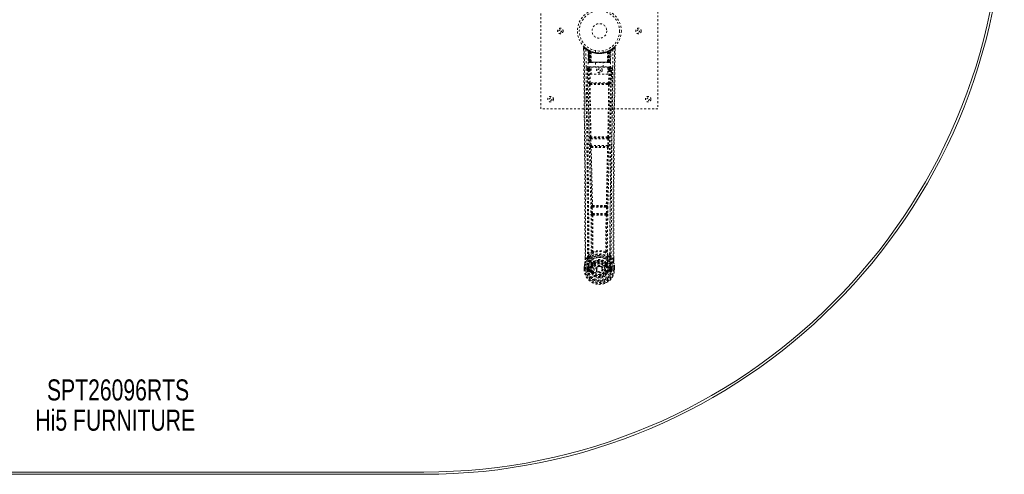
# Model space of a CAD drawing. Header units: inches. Extents: x 14.7 to 110.2, y 28.9 to 88.4.
# Tile 3 of 4: x 59.7 to 110.2, y 28.9 to 52.2. Entities that reach past the tile are written whole.
import ezdxf

# ---------------------------------------------------------------- set-up
doc = ezdxf.new("R2010")
doc.units = ezdxf.units.IN
doc.header["$MEASUREMENT"] = 0
doc.linetypes.add('SLD-Dashed', pattern=[0.075, 0.05, -0.025])
doc.linetypes.add('SLD-Solid', pattern=[0])
doc.layers.add('HI5-SYMBOLTEXT', color=5, linetype='SLD-Solid')
doc.styles.add('SLDTEXTSTYLE0', font='TXT', dxfattribs={"width": 0.75})

# ---------------------------------------------------------------- blocks, each defined once
blk = doc.blocks.new('SW_NOTE_0')
at = {"layer": 'HI5-SYMBOLTEXT', "color": 0, "char_height": 1.08, "attachment_point": 1, "style": 'SLDTEXTSTYLE0'}
for s, insert in [('SPT26096RTS', (0, 1.392)), ('Hi5 FURNITURE', (-0.593, -0.16))]:
    blk.add_mtext(s, dxfattribs=dict(at, insert=insert))

msp = doc.modelspace()

# ---------------------------------------------------------------- linework, layer by layer
at = {"color": 7, "linetype": 'SLD-Dashed', "lineweight": 0}
for p, q in [((86.408, 47.627), (86.408, 55.627)), ((92.408, 55.627), (92.408, 47.627)), ((88.601, 50.768), (88.602, 50.684)), ((88.631, 50.769), (88.651, 50.791)), ((88.839, 50.653), (88.826, 50.661)), ((88.854, 50.628), (88.841, 50.637)), ((88.862, 50.031), (88.841, 50.637)), ((88.875, 50.031), (88.854, 50.628)), ((88.924, 50.609), (88.858, 50.643)), ((88.873, 50.621), (88.896, 50.027)), ((88.941, 50.582), (88.873, 50.618)), ((88.893, 50.031), (88.873, 50.618)), ((88.9, 50.588), (88.913, 50.614)), ((88.9, 50.588), (88.901, 50.031)), ((88.906, 50.585), (88.9, 50.588)), ((88.906, 50.585), (88.918, 50.611)), ((88.906, 50.031), (88.906, 50.585)), ((88.913, 50.614), (88.918, 50.611)), ((88.914, 50.581), (88.926, 50.608)), ((88.914, 50.031), (88.914, 50.581)), ((88.918, 50.579), (88.93, 50.606)), ((88.918, 50.579), (88.918, 50.031)), ((88.925, 50.608), (88.924, 50.609)), ((88.93, 50.606), (88.926, 50.608)), ((88.932, 50.573), (88.944, 50.599)), ((88.932, 50.573), (88.933, 50.031)), ((88.936, 50.571), (88.948, 50.598)), ((88.936, 50.031), (88.936, 50.571)), ((88.941, 50.582), (88.942, 50.582)), ((88.96, 50.031), (88.941, 50.582)), ((88.942, 50.582), (88.962, 50.031)), ((88.944, 50.599), (88.948, 50.598)), ((88.987, 50.553), (88.985, 50.554)), ((88.99, 50.029), (88.985, 50.554)), ((88.987, 50.553), (88.992, 50.031)), ((88.991, 50.579), (88.988, 50.58)), ((89.208, 50.616), (89.208, 50.519)), ((89.608, 50.519), (89.608, 50.616)), ((89.824, 50.031), (89.829, 50.553)), ((89.828, 50.581), (89.825, 50.579)), ((89.831, 50.554), (89.826, 50.029)), ((89.831, 50.554), (89.829, 50.553)), ((89.855, 50.031), (89.874, 50.582)), ((89.875, 50.582), (89.856, 50.031)), ((89.868, 50.598), (89.88, 50.571)), ((89.872, 50.599), (89.898, 50.612)), ((89.872, 50.599), (89.884, 50.573)), ((89.874, 50.582), (89.875, 50.582)), ((89.943, 50.618), (89.875, 50.582)), ((89.88, 50.571), (89.88, 50.031)), ((89.883, 50.031), (89.884, 50.573)), ((89.89, 50.608), (89.886, 50.606)), ((89.886, 50.606), (89.898, 50.579)), ((89.89, 50.608), (89.902, 50.581)), ((89.892, 50.609), (89.891, 50.608)), ((89.958, 50.643), (89.892, 50.609)), ((89.898, 50.611), (89.903, 50.614)), ((89.898, 50.611), (89.911, 50.585)), ((89.898, 50.031), (89.898, 50.579)), ((89.902, 50.581), (89.902, 50.031)), ((89.903, 50.614), (89.912, 50.618)), ((89.903, 50.614), (89.916, 50.588)), ((89.916, 50.588), (89.911, 50.585)), ((89.911, 50.585), (89.911, 50.031)), ((89.916, 50.031), (89.916, 50.588)), ((89.92, 50.027), (89.943, 50.621)), ((89.923, 50.031), (89.943, 50.618)), ((89.936, 50.612), (89.931, 50.613)), ((89.941, 50.031), (89.962, 50.628)), ((89.954, 50.031), (89.976, 50.637)), ((89.976, 50.637), (89.962, 50.628)), ((89.99, 50.661), (89.977, 50.653)), ((90.054, 50.703), (89.994, 50.666)), ((90.165, 50.791), (90.063, 50.71)), ((90.215, 50.768), (90.185, 50.769)), ((90.214, 50.683), (90.215, 50.768)), ((88.862, 50.031), (88.875, 50.031)), ((88.901, 50.031), (88.862, 50.031)), ((88.875, 50.031), (88.914, 50.031)), ((88.888, 50.003), (88.892, 50.002)), ((88.893, 50.031), (88.96, 50.031)), ((88.894, 50.002), (88.893, 50.002)), ((88.901, 50.002), (88.906, 50.002)), ((88.905, 50.002), (88.915, 50.002)), ((89.911, 50.031), (88.906, 50.031)), ((88.915, 50.002), (88.919, 50.002)), ((88.918, 50.031), (89.898, 50.031)), ((88.923, 50.002), (88.99, 50.002)), ((88.933, 50.031), (88.936, 50.031)), ((89.88, 50.031), (88.936, 50.031)), ((88.962, 50.031), (88.96, 50.031)), ((88.99, 50.029), (88.992, 50.031)), ((88.992, 50.031), (89.824, 50.031)), ((88.992, 50.002), (89.824, 50.002)), ((89.213, 50.002), (89.213, 49.769)), ((89.603, 49.769), (89.603, 50.002)), ((89.824, 50.031), (89.826, 50.029)), ((89.826, 50.002), (89.893, 50.002)), ((89.856, 50.031), (89.855, 50.031)), ((89.856, 50.031), (89.923, 50.031)), ((89.88, 50.031), (89.883, 50.031)), ((89.897, 50.002), (89.901, 50.002)), ((89.901, 50.002), (89.911, 50.002)), ((89.902, 50.031), (89.941, 50.031)), ((89.91, 50.002), (89.915, 50.002)), ((89.915, 50.002), (89.915, 50.004)), ((89.954, 50.031), (89.916, 50.031)), ((89.923, 50.002), (89.922, 50.002)), ((89.924, 50.002), (89.928, 50.002)), ((89.941, 50.031), (89.954, 50.031)), ((88.795, 49.705), (88.791, 49.687)), ((88.792, 49.695), (88.792, 49.685)), ((88.792, 49.685), (88.792, 49.683)), ((88.792, 49.684), (88.799, 48.87)), ((88.836, 49.793), (88.836, 49.733)), ((89.98, 49.793), (88.836, 49.793)), ((88.836, 49.733), (88.984, 49.733)), ((88.884, 49.63), (88.891, 48.97)), ((88.884, 49.63), (88.929, 49.63)), ((88.929, 49.675), (88.929, 49.63)), ((88.984, 49.675), (88.929, 49.675)), ((88.936, 48.97), (88.929, 49.63)), ((88.984, 49.63), (88.929, 49.63)), ((88.984, 49.769), (89.845, 49.769)), ((88.984, 49.403), (88.984, 49.769)), ((89.845, 49.769), (89.845, 49.403)), ((89.845, 49.733), (89.98, 49.733)), ((89.845, 49.675), (89.888, 49.675)), ((89.845, 49.63), (89.888, 49.63)), ((89.888, 49.63), (89.881, 48.97)), ((89.888, 49.675), (89.888, 49.63)), ((89.932, 49.63), (89.925, 48.97)), ((89.98, 49.733), (89.98, 49.793)), ((90.017, 48.87), (90.024, 49.684)), ((90.025, 49.687), (90.021, 49.705)), ((90.024, 49.685), (90.024, 49.695)), ((90.024, 49.683), (90.024, 49.685)), ((89.881, 48.97), (88.936, 48.97)), ((89.845, 49.403), (88.984, 49.403)), ((88.933, 48.88), (88.982, 48.879)), ((88.992, 48.926), (88.945, 48.926)), ((89.824, 48.926), (88.992, 48.926)), ((89.872, 48.926), (89.824, 48.926)), ((89.834, 48.879), (89.883, 48.88)), ((92.408, 47.627), (86.408, 47.627)), ((88.928, 46.099), (88.939, 45.746)), ((88.941, 46.191), (88.935, 46.189)), ((88.973, 46.1), (89.843, 46.1)), ((88.984, 45.748), (88.973, 46.1)), ((88.98, 46.145), (88.986, 46.148)), ((89.836, 46.145), (88.98, 46.145)), ((89.83, 46.148), (89.836, 46.145)), ((89.843, 46.1), (89.833, 45.748)), ((89.881, 46.189), (89.875, 46.191)), ((89.888, 46.099), (89.877, 45.746)), ((88.952, 45.656), (88.953, 45.656)), ((89.833, 45.748), (88.984, 45.748)), ((88.997, 45.702), (88.997, 45.703)), ((88.997, 45.703), (89.819, 45.703)), ((89.819, 45.703), (89.819, 45.702)), ((89.863, 45.656), (89.864, 45.656)), ((88.998, 42.577), (89.01, 42.268)), ((89.02, 42.67), (89.008, 42.666)), ((89.042, 42.578), (89.774, 42.578)), ((89.054, 42.269), (89.042, 42.578)), ((89.052, 42.623), (89.065, 42.627)), ((89.764, 42.623), (89.052, 42.623)), ((89.751, 42.627), (89.764, 42.623)), ((89.774, 42.578), (89.762, 42.269)), ((89.796, 42.67), (89.808, 42.666)), ((89.819, 42.577), (89.807, 42.268)), ((89.01, 42.268), (89.012, 42.234)), ((89.028, 42.178), (89.029, 42.177)), ((89.762, 42.269), (89.054, 42.269)), ((89.073, 42.224), (89.072, 42.225)), ((89.072, 42.225), (89.744, 42.225)), ((89.744, 42.225), (89.743, 42.224)), ((89.787, 42.177), (89.788, 42.178)), ((89.807, 42.268), (89.804, 42.234)), ((88.671, 39.895), (88.671, 39.984)), ((88.673, 39.985), (88.673, 39.896)), ((88.797, 40.012), (88.701, 39.896)), ((88.797, 40.012), (88.857, 40.124)), ((89.96, 40.124), (90.019, 40.012)), ((90.115, 39.896), (90.019, 40.012)), ((90.144, 39.896), (90.143, 39.997)), ((90.145, 39.895), (90.145, 39.997)), ((88.628, 39.396), (88.629, 39.513)), ((88.628, 39.396), (88.632, 39.396)), ((88.629, 39.517), (88.629, 39.513)), ((88.63, 39.513), (88.63, 39.395)), ((88.632, 39.396), (88.686, 39.396)), ((88.659, 39.513), (88.658, 39.397)), ((88.686, 39.396), (88.709, 39.396)), ((88.709, 39.396), (88.714, 39.396)), ((88.714, 39.396), (88.865, 39.396)), ((88.78, 39.469), (88.78, 39.47)), ((88.78, 39.397), (88.78, 39.469)), ((88.78, 39.397), (88.78, 39.397)), ((88.809, 39.468), (88.809, 39.397)), ((88.815, 39.397), (88.809, 39.397)), ((88.81, 39.469), (88.815, 39.488)), ((88.815, 39.488), (88.815, 39.475)), ((88.815, 39.475), (88.815, 39.397)), ((88.824, 39.516), (88.821, 39.512)), ((88.824, 39.516), (88.835, 39.527)), ((88.95, 39.548), (88.835, 39.527)), ((88.835, 39.527), (88.835, 39.527)), ((88.835, 39.527), (88.835, 39.527)), ((88.85, 39.494), (88.979, 39.519)), ((88.85, 39.494), (88.85, 39.464)), ((88.979, 39.494), (88.85, 39.494)), ((88.979, 39.464), (88.85, 39.464)), ((88.865, 39.396), (88.865, 39.396)), ((88.979, 39.519), (88.979, 39.494)), ((88.979, 39.464), (88.979, 39.494)), ((89.027, 39.548), (89.034, 39.56)), ((89.034, 39.56), (89.061, 39.548)), ((89.037, 39.708), (89.036, 39.686)), ((89.044, 39.736), (89.055, 39.754)), ((89.06, 39.703), (89.06, 39.681)), ((89.252, 39.403), (89.252, 39.418)), ((89.252, 39.394), (89.252, 39.403)), ((89.755, 39.548), (89.782, 39.56)), ((89.756, 39.681), (89.756, 39.703)), ((89.761, 39.754), (89.773, 39.736)), ((89.779, 39.708), (89.78, 39.686)), ((89.782, 39.56), (89.789, 39.548)), ((89.837, 39.519), (89.966, 39.494)), ((89.837, 39.519), (89.837, 39.494)), ((89.966, 39.494), (89.837, 39.494)), ((89.837, 39.464), (89.837, 39.494)), ((89.966, 39.464), (89.837, 39.464)), ((89.981, 39.527), (89.866, 39.548)), ((89.951, 39.396), (90.102, 39.396)), ((89.966, 39.464), (89.966, 39.494)), ((89.981, 39.527), (89.992, 39.516)), ((89.995, 39.512), (89.992, 39.516)), ((90.001, 39.488), (90.001, 39.475)), ((90.006, 39.469), (90.001, 39.488)), ((90.001, 39.475), (90.001, 39.397)), ((90.001, 39.397), (90.007, 39.397)), ((90.036, 39.47), (90.007, 39.468)), ((90.007, 39.397), (90.007, 39.468)), ((90.036, 39.47), (90.036, 39.469)), ((90.036, 39.469), (90.037, 39.397)), ((90.102, 39.396), (90.108, 39.396)), ((90.108, 39.396), (90.131, 39.396)), ((90.131, 39.396), (90.184, 39.396)), ((90.158, 39.397), (90.158, 39.513)), ((90.184, 39.396), (90.188, 39.396)), ((90.187, 39.395), (90.186, 39.513)), ((90.187, 39.513), (90.187, 39.517)), ((90.188, 39.396), (90.187, 39.513)), ((88.833, 39.276), (88.951, 39.252)), ((88.863, 39.342), (88.863, 39.312)), ((88.863, 39.342), (88.979, 39.342)), ((88.979, 39.291), (88.863, 39.312)), ((88.863, 39.312), (88.979, 39.312)), ((88.979, 39.342), (88.979, 39.312)), ((88.979, 39.291), (88.979, 39.312)), ((89.039, 39.248), (89.035, 39.256)), ((89.061, 39.257), (89.039, 39.248)), ((89.777, 39.248), (89.755, 39.257)), ((89.781, 39.256), (89.777, 39.248)), ((89.832, 39.225), (89.777, 39.248)), ((89.837, 39.342), (89.837, 39.312)), ((89.837, 39.342), (89.953, 39.342)), ((89.953, 39.312), (89.837, 39.291)), ((89.837, 39.291), (89.837, 39.312)), ((89.837, 39.312), (89.953, 39.312)), ((89.865, 39.252), (89.984, 39.276)), ((89.953, 39.312), (89.953, 39.342))]:
    msp.add_line(p, q, dxfattribs=at)
at = {"color": 7, "linetype": 'SLD-Solid', "lineweight": 15}
for p, q in [((80.408, 28.995), (44.408, 28.995)), ((44.408, 28.995), (80.408, 28.995)), ((80.408, 28.877), (44.408, 28.877))]:
    msp.add_line(p, q, dxfattribs=at)
at = {"color": 7, "linetype": 'SLD-Dashed', "lineweight": 0, "flags": 128}
for points in [[(88.601, 50.768), (88.602, 50.768), (88.604, 50.768), (88.61, 50.769), (88.62, 50.769), (88.625, 50.768), (88.631, 50.769)], [(88.671, 39.984), (88.669, 42.613), (88.651, 45.331), (88.627, 48.049), (88.601, 50.768)], [(88.65, 50.788), (88.643, 50.792), (88.635, 50.795), (88.626, 50.795), (88.618, 50.794), (88.612, 50.79), (88.606, 50.785), (88.603, 50.778), (88.602, 50.771)], [(88.701, 39.896), (88.702, 40.635), (88.702, 41.415), (88.7, 42.238), (88.696, 43.103), (88.692, 43.9), (88.686, 44.73), (88.685, 44.92), (88.683, 45.113), (88.682, 45.307), (88.681, 45.44), (88.68, 45.57), (88.678, 45.705), (88.677, 45.847), (88.673, 46.3), (88.669, 46.805), (88.663, 47.36), (88.66, 47.711), (88.656, 48.084), (88.653, 48.486), (88.649, 48.862), (88.644, 49.353), (88.64, 49.789), (88.637, 50.17), (88.634, 50.497), (88.631, 50.769)], [(88.72, 50.675), (88.726, 49.084), (88.744, 47.495), (88.774, 45.908), (88.812, 44.326), (88.842, 43.086), (88.865, 41.85), (88.875, 40.62), (88.865, 39.396)], [(88.829, 50.619), (88.835, 49.033), (88.856, 47.448), (88.889, 45.866), (88.929, 44.287), (88.961, 43.05), (88.985, 41.816), (88.995, 40.588), (88.982, 39.366)], [(88.834, 50.654), (88.841, 50.643), (88.845, 50.629)], [(88.841, 50.642), (88.842, 50.637), (88.842, 50.635)], [(88.872, 50.625), (88.873, 50.619), (88.873, 50.618)], [(88.874, 50.634), (88.88, 50.63), (88.913, 50.614)], [(89.987, 50.619), (89.981, 49.033), (89.96, 47.448), (89.927, 45.866), (89.887, 44.287), (89.855, 43.05), (89.831, 41.816), (89.822, 40.588), (89.834, 39.366)], [(90.096, 50.675), (90.091, 49.084), (90.072, 47.495), (90.042, 45.908), (90.004, 44.326), (89.974, 43.086), (89.951, 41.85), (89.941, 40.62), (89.951, 39.396)], [(90.115, 39.896), (90.114, 40.71), (90.114, 41.559), (90.117, 42.443), (90.12, 43.245), (90.123, 43.763), (90.127, 44.305), (90.131, 44.871), (90.136, 45.434), (90.14, 45.922), (90.145, 46.569), (90.152, 47.257), (90.159, 47.987), (90.165, 48.663), (90.185, 50.769)], [(90.145, 39.997), (90.147, 42.613), (90.165, 45.329), (90.189, 48.051), (90.215, 50.768)], [(90.212, 50.768), (90.21, 50.776), (90.207, 50.784), (90.201, 50.79), (90.195, 50.795), (90.188, 50.798), (90.181, 50.798), (90.173, 50.796), (90.167, 50.792)], [(88.933, 50.031), (88.925, 50.031), (88.917, 50.031), (88.91, 50.031), (88.904, 50.031), (88.899, 50.031), (88.896, 50.031), (88.894, 50.031), (88.893, 50.031)], [(88.893, 50.031), (88.894, 50.024), (88.895, 50.022)], [(88.907, 50.002), (88.907, 50.002), (88.908, 50.002), (88.911, 50.003), (88.915, 50.004)], [(88.922, 50.002), (88.924, 50.002), (88.925, 50.002)], [(88.962, 50.031), (88.965, 50.021), (88.972, 50.012)], [(88.99, 50.029), (88.975, 50.015), (88.972, 50.012)], [(89.826, 50.029), (89.841, 50.015), (89.844, 50.012)], [(89.844, 50.012), (89.851, 50.021), (89.855, 50.031)], [(89.923, 50.031), (89.922, 50.031), (89.921, 50.031), (89.917, 50.031), (89.912, 50.031), (89.906, 50.031), (89.899, 50.031), (89.891, 50.031), (89.883, 50.031)], [(89.902, 50.004), (89.906, 50.003), (89.908, 50.002), (89.909, 50.002), (89.909, 50.002)], [(88.731, 49.687), (88.735, 49.311), (88.739, 48.882), (88.744, 48.412), (88.748, 47.987), (88.75, 47.765), (88.752, 47.542), (88.754, 47.32), (88.757, 47.067), (88.759, 46.812), (88.761, 46.565), (88.766, 46.061), (88.77, 45.593), (88.774, 45.161), (88.778, 44.739), (88.781, 44.249), (88.787, 43.408), (88.792, 42.56), (88.796, 41.682), (88.797, 40.828), (88.797, 40.012)], [(88.791, 49.687), (88.815, 49.659), (88.884, 49.63)], [(88.791, 49.687), (88.822, 46.499), (88.848, 43.311), (88.857, 40.124)], [(88.929, 49.675), (88.86, 49.704), (88.836, 49.733)], [(89.98, 49.733), (89.957, 49.704), (89.888, 49.675)], [(89.932, 49.63), (89.928, 49.63), (89.918, 49.63), (89.904, 49.63), (89.888, 49.63)], [(89.932, 49.63), (90.001, 49.659), (90.022, 49.684)], [(89.96, 40.124), (89.968, 43.311), (89.994, 46.499), (90.025, 49.687)], [(90.019, 40.012), (90.019, 40.752), (90.02, 41.524), (90.023, 42.327), (90.027, 43.093), (90.032, 43.868), (90.038, 44.644), (90.044, 45.4), (90.051, 46.126), (90.057, 46.801), (90.064, 47.558), (90.071, 48.267), (90.078, 48.965), (90.085, 49.687)], [(88.936, 48.97), (88.92, 48.97), (88.906, 48.97), (88.895, 48.97), (88.891, 48.97)], [(89.925, 48.97), (89.921, 48.97), (89.911, 48.97), (89.896, 48.97), (89.881, 48.97)], [(88.9, 48.882), (88.917, 47.536), (88.941, 46.191)], [(88.975, 46.189), (88.95, 47.534), (88.933, 48.88)], [(89.834, 48.879), (89.623, 48.879), (89.408, 48.879), (89.194, 48.879), (88.982, 48.879)], [(89.824, 48.926), (89.62, 48.926), (89.414, 48.926), (89.202, 48.926), (88.992, 48.926)], [(89.883, 48.88), (89.866, 47.534), (89.841, 46.189)], [(89.872, 48.926), (89.888, 48.922), (89.899, 48.915)], [(89.916, 48.882), (89.899, 47.536), (89.875, 46.191)], [(88.973, 46.1), (88.965, 46.1), (88.957, 46.1), (88.949, 46.099), (88.943, 46.099), (88.937, 46.099), (88.933, 46.099), (88.93, 46.099), (88.928, 46.099)], [(89.888, 46.099), (89.886, 46.099), (89.883, 46.099), (89.879, 46.099), (89.873, 46.099), (89.867, 46.099), (89.859, 46.1), (89.852, 46.1), (89.843, 46.1)], [(88.984, 45.748), (88.975, 45.747), (88.968, 45.747), (88.96, 45.747), (88.954, 45.747), (88.948, 45.746), (88.944, 45.746), (88.941, 45.746), (88.939, 45.746)], [(88.939, 45.746), (88.941, 45.713), (88.941, 45.711)], [(88.953, 45.656), (88.988, 44.161), (89.02, 42.67)], [(89.056, 42.666), (89.023, 44.157), (88.987, 45.653)], [(89.829, 45.653), (89.793, 44.157), (89.76, 42.666)], [(89.863, 45.656), (89.828, 44.161), (89.796, 42.67)], [(89.877, 45.746), (89.876, 45.746), (89.872, 45.746), (89.868, 45.746), (89.862, 45.747), (89.856, 45.747), (89.849, 45.747), (89.841, 45.747), (89.833, 45.748)], [(89.859, 45.676), (89.86, 45.674), (89.863, 45.656)], [(89.877, 45.746), (89.875, 45.713), (89.875, 45.711)], [(89.042, 42.578), (89.034, 42.578), (89.026, 42.578), (89.019, 42.577), (89.013, 42.577), (89.007, 42.577), (89.003, 42.577), (88.999, 42.577), (88.998, 42.577)], [(89.042, 42.578), (89.042, 42.587), (89.042, 42.595), (89.044, 42.609), (89.047, 42.619), (89.052, 42.623)], [(89.764, 42.623), (89.769, 42.619), (89.773, 42.609), (89.774, 42.595), (89.775, 42.587), (89.774, 42.578)], [(89.819, 42.577), (89.817, 42.577), (89.813, 42.577), (89.809, 42.577), (89.803, 42.577), (89.797, 42.577), (89.79, 42.578), (89.782, 42.578), (89.774, 42.578)], [(89.054, 42.269), (89.046, 42.269), (89.038, 42.269), (89.031, 42.269), (89.025, 42.268), (89.019, 42.268), (89.015, 42.268), (89.012, 42.268), (89.01, 42.268)], [(89.029, 42.177), (89.04, 41.246), (89.04, 40.317)], [(89.065, 42.172), (89.075, 41.24), (89.076, 40.31)], [(89.74, 40.31), (89.741, 41.24), (89.751, 42.172)], [(89.762, 42.269), (89.761, 42.261), (89.76, 42.252), (89.755, 42.238), (89.75, 42.228), (89.747, 42.226), (89.745, 42.225), (89.744, 42.225)], [(89.807, 42.268), (89.802, 42.268), (89.791, 42.268), (89.777, 42.269), (89.762, 42.269)], [(89.787, 42.177), (89.777, 41.246), (89.776, 40.317)], [(88.839, 39.972), (88.739, 39.848), (88.659, 39.694)], [(88.701, 39.896), (88.695, 39.896), (88.689, 39.896), (88.683, 39.896), (88.678, 39.896), (88.674, 39.896), (88.672, 39.896), (88.671, 39.895), (88.671, 39.895)], [(89.038, 40.308), (88.941, 40.222), (88.857, 40.124)], [(88.95, 40.075), (88.944, 40.069), (88.935, 40.06)], [(89.038, 40.308), (89.04, 40.298), (89.045, 40.289), (89.051, 40.283), (89.059, 40.28), (89.067, 40.28), (89.074, 40.283), (89.081, 40.29), (89.086, 40.299)], [(89.076, 40.31), (89.076, 40.308), (89.077, 40.306), (89.08, 40.303), (89.086, 40.299)], [(89.73, 40.299), (89.737, 40.303), (89.739, 40.306), (89.74, 40.308), (89.74, 40.31)], [(89.73, 40.299), (89.735, 40.29), (89.742, 40.283), (89.75, 40.28), (89.758, 40.28), (89.765, 40.283), (89.771, 40.289), (89.776, 40.298), (89.778, 40.308)], [(89.96, 40.124), (89.875, 40.222), (89.778, 40.308)], [(89.881, 40.06), (89.872, 40.069), (89.867, 40.075)], [(89.977, 39.972), (90.077, 39.848), (90.157, 39.694)], [(90.145, 39.895), (90.145, 39.895), (90.144, 39.896), (90.142, 39.896), (90.138, 39.896), (90.133, 39.896), (90.127, 39.896), (90.121, 39.896), (90.115, 39.896)], [(88.658, 39.397), (88.652, 39.397), (88.646, 39.397), (88.64, 39.396), (88.635, 39.396), (88.632, 39.396), (88.629, 39.396), (88.628, 39.396), (88.628, 39.396)], [(88.659, 39.694), (88.643, 39.615), (88.629, 39.517)], [(88.629, 39.513), (88.642, 39.608), (88.658, 39.683)], [(88.629, 39.517), (88.63, 39.517), (88.632, 39.516), (88.635, 39.516), (88.638, 39.515), (88.643, 39.515), (88.648, 39.514), (88.653, 39.513), (88.659, 39.513)], [(88.629, 39.513), (88.629, 39.513), (88.63, 39.513), (88.632, 39.513), (88.636, 39.513), (88.64, 39.513), (88.646, 39.513), (88.652, 39.513), (88.659, 39.513)], [(88.659, 39.694), (88.658, 39.688), (88.658, 39.683)], [(88.78, 39.47), (88.79, 39.469), (88.799, 39.469), (88.806, 39.468), (88.809, 39.468)], [(88.809, 39.397), (88.806, 39.397), (88.799, 39.397), (88.79, 39.397), (88.78, 39.397)], [(88.809, 39.468), (88.81, 39.468), (88.81, 39.469)], [(88.85, 39.464), (88.831, 39.467), (88.815, 39.475)], [(88.977, 39.571), (88.964, 39.553), (88.95, 39.548)], [(89.036, 39.686), (89.006, 39.635), (88.977, 39.571)], [(89.834, 39.366), (89.828, 39.288), (89.806, 39.213), (89.766, 39.143), (89.713, 39.082), (89.647, 39.033), (89.572, 38.996), (89.492, 38.974), (89.408, 38.966), (89.324, 38.974), (89.244, 38.996), (89.169, 39.033), (89.104, 39.082), (89.05, 39.143), (89.011, 39.213), (88.988, 39.288), (88.982, 39.366)], [(89.181, 39.839), (89.13, 39.813), (89.055, 39.754)], [(89.089, 39.537), (89.084, 39.539), (89.079, 39.541), (89.074, 39.543), (89.07, 39.545), (89.066, 39.546), (89.064, 39.547), (89.062, 39.548), (89.061, 39.548)], [(89.761, 39.754), (89.686, 39.813), (89.635, 39.839)], [(89.782, 39.56), (89.756, 39.62), (89.727, 39.668)], [(89.727, 39.537), (89.732, 39.539), (89.737, 39.541), (89.742, 39.543), (89.746, 39.545), (89.75, 39.546), (89.752, 39.547), (89.754, 39.548), (89.755, 39.548)], [(89.78, 39.686), (89.811, 39.635), (89.839, 39.571)], [(89.839, 39.571), (89.852, 39.553), (89.866, 39.548)], [(90.001, 39.475), (89.985, 39.467), (89.966, 39.464)], [(90.006, 39.469), (90.007, 39.468), (90.007, 39.468)], [(90.159, 39.683), (90.158, 39.688), (90.157, 39.694)], [(90.187, 39.517), (90.175, 39.605), (90.157, 39.694)], [(90.187, 39.517), (90.186, 39.517), (90.184, 39.516), (90.181, 39.516), (90.178, 39.515), (90.173, 39.515), (90.168, 39.514), (90.163, 39.513), (90.158, 39.513)], [(90.158, 39.513), (90.164, 39.513), (90.17, 39.513), (90.176, 39.513), (90.18, 39.513), (90.184, 39.513), (90.186, 39.513), (90.188, 39.513), (90.187, 39.513)], [(90.188, 39.396), (90.188, 39.396), (90.187, 39.396), (90.184, 39.396), (90.181, 39.396), (90.176, 39.396), (90.171, 39.397), (90.164, 39.397), (90.158, 39.397)], [(90.187, 39.513), (90.174, 39.608), (90.159, 39.683)], [(88.82, 39.324), (88.84, 39.337), (88.863, 39.342)], [(89.089, 39.269), (89.084, 39.267), (89.079, 39.265), (89.074, 39.263), (89.07, 39.261), (89.066, 39.259), (89.064, 39.258), (89.062, 39.258), (89.061, 39.257)], [(89.727, 39.269), (89.732, 39.267), (89.737, 39.265), (89.742, 39.263), (89.746, 39.261), (89.75, 39.259), (89.752, 39.258), (89.754, 39.258), (89.755, 39.257)], [(89.953, 39.342), (89.977, 39.337), (89.996, 39.324)]]:
    msp.add_lwpolyline(points, dxfattribs=at)
at = {"color": 7, "linetype": 'SLD-Dashed', "lineweight": 0}
for centre, radius in [((89.408, 51.627), 1.125), ((89.408, 51.627), 1.03), ((89.408, 51.627), 0.376), ((87.408, 51.627), 0.14), ((87.408, 51.627), 0.0625), ((91.408, 51.627), 0.141), ((91.408, 51.627), 0.0625), ((89.408, 49.627), 0.141), ((89.408, 49.627), 0.0625), ((86.908, 48.127), 0.141), ((86.908, 48.127), 0.0625), ((91.908, 48.127), 0.141), ((91.908, 48.127), 0.0625), ((89.408, 39.403), 0.7), ((89.408, 39.403), 0.69), ((89.408, 39.403), 0.623), ((89.408, 39.403), 0.32), ((89.408, 39.403), 0.275), ((89.408, 39.403), 0.187), ((89.408, 39.403), 0.157), ((89.408, 39.403), 0.142), ((89.408, 39.403), 0.14), ((89.408, 39.403), 0.138)]:
    msp.add_circle(centre, radius, dxfattribs=at)
at = {"color": 7, "linetype": 'SLD-Solid', "lineweight": 15}
for radius in [29.75, 29.632, 29.632]:
    msp.add_arc((80.408, 58.627), radius, 270, 90, dxfattribs=at)
at = {"color": 7, "linetype": 'SLD-Dashed', "lineweight": 0}
for centre, radius, start, end in [((88.631, 50.769), 0.03, 47.8468, 180.5324), ((89.402, 51.661), 1.2, 228.1041, 235.3369), ((89.408, 51.627), 1.158, 227.8714, 312.1369), ((89.404, 51.621), 1.12, 227.896, 235.3619), ((88.75, 50.675), 0.03, 55.9273, 179.7366), ((89.394, 51.862), 1.365, 240.4172, 245.5483), ((89.409, 51.628), 1.129, 235.3455, 240.4715), ((88.811, 50.635), 0.03, 1.9905, 58.912), ((89.376, 51.573), 1.065, 238.8982, 239.8297), ((88.791, 50.6), 0.0707, 31.4535, 58.898), ((88.87, 50.607), 0.0429, 114.1718, 162.9885), ((89.408, 51.659), 1.19, 240.88, 299.12), ((88.824, 50.627), 0.0299, 1.9086, 59.6926), ((89.323, 51.478), 0.956, 239.6161, 242.5278), ((89.419, 51.649), 1.154, 239.9253, 243.9574), ((89.398, 51.261), 0.837, 228.2592, 233.5251), ((89.408, 51.627), 1.127, 240.4733, 299.5267), ((89.385, 51.241), 0.81, 229.0919, 234.4547), ((88.843, 50.617), 0.03, 16.8579, 61.2606), ((88.843, 50.617), 0.0299, 1.8058, 60.7498), ((89.408, 51.627), 1.127, 240.7811, 245.7098), ((89.396, 51.25), 0.821, 230.3925, 235.5903), ((89.408, 51.626), 1.155, 244.2142, 295.7858), ((89.408, 51.626), 1.155, 244.9104, 295.0896), ((88.911, 50.582), 0.0297, 1.4827, 64.4695), ((88.913, 50.581), 0.0297, 1.4764, 64.5493), ((89.408, 51.626), 1.155, 245.8865, 294.1135), ((89.364, 51.179), 0.731, 234.752, 238.7711), ((88.959, 50.57), 0.0311, 328.3265, 19.6448), ((88.958, 50.57), 0.0345, 328.9555, 15.168), ((89.408, 51.59), 1.12, 247.9255, 292.0745), ((89.858, 50.57), 0.0345, 164.8376, 211.039), ((89.857, 50.57), 0.031, 160.2177, 211.6924), ((89.45, 51.181), 0.734, 301.2412, 305.2414), ((89.516, 51.395), 0.872, 293.5613, 295.4799), ((89.927, 50.505), 0.109, 91.2471, 120.4804), ((89.903, 50.581), 0.0297, 115.4507, 178.5236), ((89.905, 50.582), 0.0297, 115.5332, 178.5219), ((89.42, 51.25), 0.821, 304.4097, 309.6075), ((89.436, 51.235), 0.803, 305.523, 310.9326), ((89.959, 50.486), 0.137, 89.4088, 113.5142), ((89.414, 51.266), 0.844, 306.4936, 311.7199), ((89.973, 50.617), 0.0299, 119.2539, 178.1984), ((89.554, 51.375), 0.836, 298.7915, 300.3493), ((89.992, 50.627), 0.03, 120.3035, 178.0873), ((89.408, 51.627), 1.127, 299.526, 304.6584), ((89.946, 50.607), 0.0429, 17.0146, 65.8219), ((90.006, 50.635), 0.03, 121.0773, 178.0202), ((89.423, 51.861), 1.364, 294.4498, 299.5847), ((89.412, 51.622), 1.121, 304.6402, 312.0989), ((90.066, 50.675), 0.03, 0.2615, 124.077), ((89.41, 51.666), 1.205, 304.6767, 311.8764), ((90.185, 50.769), 0.03, 359.4717, 132.1511), ((90.129, 50.739), 0.0633, 28.5158, 55.8927), ((88.892, 50.032), 0.03, 181.9942, 269.9952), ((88.893, 50.032), 0.0305, 182.3656, 249.368), ((88.905, 50.032), 0.03, 181.9918, 246.5565), ((88.906, 50.033), 0.0315, 237.9447, 270.6795), ((88.923, 50.032), 0.03, 181.9327, 269.9355), ((88.921, 49.891), 0.114, 100.0907, 103.9727), ((89.731, 50.028), 0.83, 179.7742, 181.6221), ((89.318, 50.024), 0.412, 179.0187, 183.0429), ((89.336, 50.024), 0.422, 179.04, 182.9752), ((89.34, 50.024), 0.422, 179.0353, 182.9706), ((89.375, 50.024), 0.442, 179.0789, 182.8342), ((89.378, 50.024), 0.442, 179.0835, 182.8389), ((88.99, 50.032), 0.0299, 181.7963, 269.8152), ((88.992, 50.028), 0.0265, 218.3641, 269.3872), ((89.824, 50.028), 0.0266, 270.7975, 321.4461), ((89.826, 50.032), 0.0299, 270.1848, 358.2037), ((89.437, 50.024), 0.443, 357.1738, 0.9224), ((89.442, 50.024), 0.442, 357.1611, 0.9165), ((89.888, 50.037), 0.0353, 261.8131, 350.6747), ((89.893, 50.032), 0.03, 270.0645, 358.0673), ((89.473, 50.024), 0.425, 357.0496, 0.9537), ((89.054, 50.027), 0.848, 358.418, 0.2259), ((89.502, 50.024), 0.409, 356.9369, 0.9922), ((89.911, 50.033), 0.0314, 269.2997, 302.3797), ((89.894, 49.889), 0.117, 75.8626, 79.592), ((89.911, 50.032), 0.03, 293.4983, 358.0222), ((89.924, 50.032), 0.03, 270.0075, 357.9987), ((89.923, 50.032), 0.0305, 290.7103, 357.6498), ((88.836, 49.688), 0.105, 89.9171, 180.6366), ((88.773, 46.826), 2.861, 89.6401, 90.8417), ((88.836, 49.688), 0.045, 90.0232, 157.9893), ((88.929, 49.63), 0.0451, 90.4258, 180.3581), ((89.887, 49.63), 0.0451, 359.6174, 89.5736), ((89.98, 49.688), 0.105, 359.3624, 90.0839), ((89.98, 49.688), 0.045, 22.0128, 89.9776), ((90.043, 46.812), 2.875, 89.1624, 90.3581), ((89.18, 48.957), 0.289, 177.3538, 195.0212), ((89.012, 48.963), 0.0773, 174.5378, 208.3846), ((89.804, 48.963), 0.0773, 331.6291, 5.4591), ((89.636, 48.957), 0.289, 344.9817, 2.6495), ((88.946, 48.881), 0.0456, 91.9252, 179.0017), ((88.926, 49.138), 0.258, 264.2214, 271.5601), ((89.008, 48.887), 0.075, 148.0078, 184.8092), ((89.046, 48.89), 0.0652, 146.4361, 189.4371), ((89.77, 48.89), 0.0652, 350.5383, 33.553), ((89.807, 48.886), 0.0756, 355.3415, 31.8457), ((89.89, 49.138), 0.258, 268.4475, 275.7748), ((89.877, 48.883), 0.0384, 357.0777, 55.3702), ((89.148, 46.126), 0.222, 163.6411, 187.1173), ((88.98, 46.19), 0.0451, 181.9398, 269.4447), ((88.986, 46.193), 0.0451, 181.9691, 269.4236), ((88.967, 46.324), 0.136, 258.8585, 273.2839), ((89.031, 46.114), 0.0601, 148.5899, 193.1071), ((89.408, 10.055), 36.136, 89.3136, 90.6865), ((89.032, 46.182), 0.057, 172.6146, 216.484), ((89.408, 13.125), 33.026, 89.2675, 90.7325), ((89.83, 46.193), 0.0451, 270.5772, 358.0316), ((89.785, 46.181), 0.0567, 323.3811, 7.5211), ((89.836, 46.19), 0.0451, 270.5596, 358.0559), ((89.785, 46.114), 0.0601, 346.9071, 31.3959), ((89.849, 46.325), 0.136, 266.7436, 281.1101), ((89.668, 46.126), 0.222, 352.8782, 16.3605), ((89.059, 45.707), 0.118, 177.9867, 205.3615), ((88.997, 45.657), 0.0451, 90.634, 181.6235), ((88.998, 45.657), 0.0451, 90.6367, 181.6266), ((88.979, 45.776), 0.123, 257.6584, 273.6584), ((89.046, 45.742), 0.0626, 174.4764, 218.4603), ((89.056, 45.664), 0.0697, 146.9324, 189.0867), ((89.408, 79.227), 33.576, 269.2814, 270.7186), ((89.408, 79.051), 33.351, 269.2944, 270.7056), ((89.77, 45.742), 0.0626, 321.5425, 5.5207), ((89.819, 45.657), 0.0451, 358.3749, 89.3647), ((89.819, 45.659), 0.0433, 22.7738, 90.2205), ((89.76, 45.664), 0.0697, 350.9197, 33.0612), ((89.837, 45.778), 0.125, 266.4452, 282.238), ((89.757, 45.707), 0.118, 334.6373, 2.0209), ((89.16, 42.604), 0.165, 157.6312, 189.4084), ((89.053, 42.668), 0.0451, 182.4886, 269.1379), ((89.066, 42.672), 0.0451, 182.6037, 269.1022), ((89.05, 42.758), 0.092, 251.469, 273.9877), ((89.408, 5.64), 37.028, 89.4553, 90.5445), ((89.117, 42.659), 0.0612, 173.9262, 211.5438), ((89.408, 9.736), 32.893, 89.4021, 90.5979), ((89.751, 42.672), 0.0451, 270.8929, 357.4013), ((89.7, 42.659), 0.0607, 328.2919, 6.2315), ((89.766, 42.757), 0.0918, 266.0197, 288.5483), ((89.763, 42.668), 0.0451, 270.8603, 357.5161), ((89.656, 42.604), 0.165, 350.5942, 22.3691), ((89.105, 42.23), 0.0933, 177.5366, 214.1354), ((89.073, 42.179), 0.0451, 91.0388, 182.1471), ((89.074, 42.179), 0.0451, 91.0471, 182.1474), ((89.059, 42.26), 0.088, 250.2499, 273.952), ((89.113, 42.267), 0.0588, 177.8452, 226.6267), ((89.151, 42.185), 0.0873, 153.1885, 188.1897), ((89.408, 74.907), 32.736, 269.3991, 270.6007), ((89.408, 75.593), 33.37, 269.4251, 270.5749), ((89.742, 42.179), 0.0451, 357.8507, 88.9532), ((89.665, 42.185), 0.0872, 351.8051, 26.8116), ((89.743, 42.179), 0.0451, 357.8573, 88.9568), ((89.757, 42.261), 0.0889, 266.1775, 289.6243), ((89.711, 42.23), 0.0933, 325.8654, 2.4683), ((89.408, 39.403), 0.787, 8.3239, 171.6761), ((87.47, 39.867), 1.202, 351.1861, 1.3425), ((89.408, 39.403), 0.758, 8.3239, 171.6761), ((85.078, 40.536), 3.679, 346.7634, 349.9883), ((89.408, 39.403), 0.632, 6.0643, 173.9357), ((89.259, 40.458), 0.642, 224.0826, 229.2664), ((89.408, 39.403), 0.602, 6.2697, 173.7303), ((90.384, 38.396), 2.206, 131.0598, 134.4293), ((88.917, 40.127), 0.0608, 182.384, 301.9673), ((89.676, 39.565), 0.888, 129.1314, 144.9697), ((89.026, 40.316), 0.0143, 327.5511, 3.3602), ((89.099, 40.312), 0.0608, 183.6684, 286.5438), ((89.073, 40.389), 0.0795, 246.0507, 272.5056), ((89.408, 39.389), 0.965, 70.5266, 109.4746), ((89.163, 40.317), 0.0786, 193.3304, 233.7366), ((89.408, 39.462), 0.844, 69.7727, 110.2273), ((89.408, 39.421), 0.476, 61.4727, 118.5261), ((89.717, 40.312), 0.0608, 253.4551, 356.331), ((89.653, 40.317), 0.0786, 306.255, 346.678), ((89.14, 39.566), 0.888, 35.0295, 50.8694), ((89.743, 40.389), 0.0795, 267.4943, 293.9481), ((89.79, 40.316), 0.0143, 176.6398, 212.4489), ((89.899, 40.127), 0.0608, 238.0297, 357.6189), ((88.433, 38.397), 2.205, 45.5696, 48.9412), ((89.556, 40.46), 0.644, 310.7404, 315.9104), ((93.737, 40.536), 3.678, 190.0121, 193.2374), ((91.346, 39.867), 1.202, 178.6564, 188.8137), ((89.408, 39.403), 0.78, 180, 359.4852), ((89.408, 39.403), 0.78, 180.5288, 359.4712), ((89.408, 39.403), 0.75, 180.4562, 359.5438), ((89.408, 39.403), 0.629, 180.5443, 359.4557), ((89.408, 39.403), 0.599, 180.5443, 359.4557), ((88.929, 39.472), 0.115, 159.6957, 172.2783), ((89.408, 39.403), 0.593, 180.5524, 187.6091), ((88.849, 39.524), 0.0305, 203.8262, 270.9621), ((89.272, 39.312), 0.491, 116.1268, 155.5129), ((89.215, 39.307), 0.44, 113.9353, 149.9018), ((88.983, 39.616), 0.249, 241.7068, 269.8603), ((89.408, 39.39), 0.543, 179.366, 0.634), ((88.98, 39.549), 0.0299, 180.9992, 268.9504), ((89.008, 39.576), 0.031, 190.1704, 328.1942), ((88.977, 39.575), 0.0565, 271.9619, 331.5594), ((88.979, 39.583), 0.089, 270, 337.226), ((88.979, 39.583), 0.119, 269.9986, 337.227), ((89.473, 39.407), 0.465, 145.8378, 160.7947), ((89.067, 39.689), 0.0305, 185.6347, 316.0633), ((89.058, 39.732), 0.0505, 244.2325, 271.7432), ((89.081, 39.712), 0.0444, 147.3962, 184.9986), ((89.059, 39.754), 0.0506, 244.3306, 271.742), ((89.095, 39.759), 0.0404, 187.3006, 232.784), ((89.408, 39.391), 0.453, 39.7482, 140.251), ((89.093, 39.702), 0.0326, 132.1631, 178.3674), ((89.088, 39.705), 0.0371, 220.1724, 270.7226), ((89.408, 39.403), 0.376, 22.774, 157.226), ((89.408, 39.365), 0.494, 46.9721, 133.0279), ((89.408, 39.409), 0.411, 39.0114, 140.9886), ((89.408, 39.403), 0.346, 22.7743, 157.2257), ((89.408, 39.403), 0.275, 89.9998, 270.0002), ((89.408, 39.403), 0.157, 65.1542, 110.0596), ((89.408, 39.403), 0.275, 269.9998, 90.0002), ((89.749, 39.689), 0.0305, 223.9299, 354.3737), ((89.728, 39.705), 0.0371, 269.2785, 319.8265), ((89.837, 39.583), 0.119, 202.773, 270.0014), ((89.721, 39.759), 0.0404, 307.2389, 352.6765), ((89.723, 39.702), 0.0326, 1.6413, 47.8282), ((89.837, 39.583), 0.089, 202.774, 270), ((89.758, 39.754), 0.0506, 268.2514, 295.6846), ((89.758, 39.732), 0.0505, 268.2818, 295.7449), ((89.54, 39.308), 0.497, 24.8138, 63.6308), ((89.735, 39.712), 0.0444, 355.0078, 32.6963), ((89.601, 39.307), 0.439, 30.0687, 66.0863), ((89.808, 39.576), 0.031, 211.5942, 350.0497), ((89.839, 39.575), 0.0567, 208.2285, 267.9799), ((89.835, 39.608), 0.242, 269.7381, 298.8225), ((89.836, 39.549), 0.0299, 271.048, 359.0069), ((89.967, 39.524), 0.0305, 269.0412, 336.1662), ((89.917, 39.48), 0.0844, 5.4069, 22.6191), ((89.408, 39.403), 0.593, 352.3909, 359.4476), ((90.013, 38.523), 0.874, 88.484, 90.4271), ((90.158, 39.513), 0.03, 0.2178, 5.2738), ((89.024, 39.352), 0.206, 187.6591, 201.6573), ((88.862, 39.282), 0.0299, 88.0518, 192.106), ((88.98, 39.261), 0.0301, 91.4587, 197.616), ((88.942, 39.208), 0.0455, 22.519, 78.6565), ((88.979, 39.223), 0.119, 22.773, 90.0014), ((88.979, 39.223), 0.089, 22.774, 90), ((88.973, 39.22), 0.0714, 30.3158, 85.2456), ((89.558, 37.937), 1.41, 111.5688, 113.9798), ((89.408, 39.403), 0.459, 202.774, 337.226), ((89.408, 39.403), 0.4, 202.774, 337.226), ((89.408, 39.403), 0.376, 202.774, 337.226), ((89.408, 39.403), 0.346, 202.7743, 337.2257), ((89.837, 39.223), 0.119, 89.9986, 157.227), ((89.837, 39.223), 0.089, 90, 157.226), ((89.843, 39.22), 0.0715, 94.7869, 149.7544), ((89.874, 39.208), 0.0455, 101.3571, 157.4634), ((89.836, 39.261), 0.0301, 342.3484, 88.5723), ((89.954, 39.282), 0.0299, 347.898, 91.9442), ((89.792, 39.352), 0.206, 338.3429, 352.3369)]:
    msp.add_arc(centre, radius, start, end, dxfattribs=at)

# ---------------------------------------------------------------- block references
at = {"layer": 'HI5-SYMBOLTEXT', "color": 5}
msp.add_blockref('SW_NOTE_0', (61.1, 32.356), dxfattribs=at)

doc.saveas('drawing.dxf')
